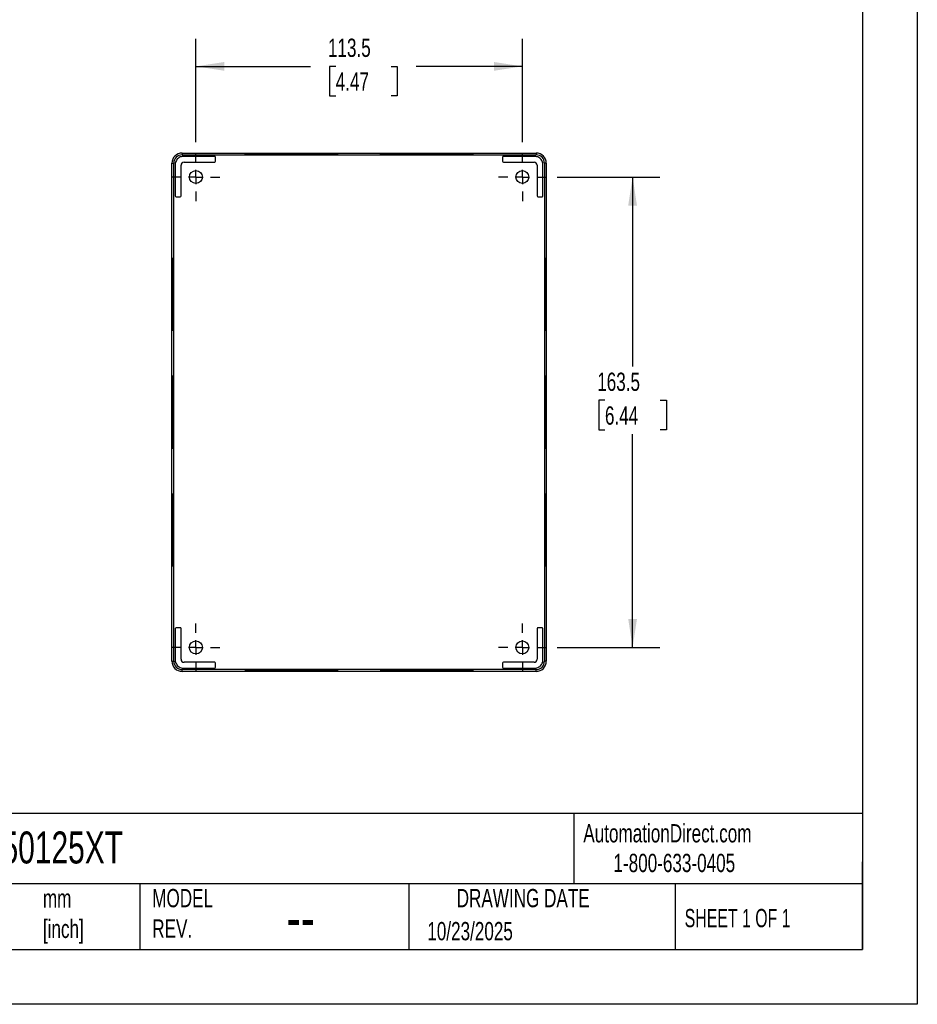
# Model space of a CAD drawing. Header units: millimetres. Extents: x 0 to 838, y 0 to 648.
# Tile 4 of 5: x 526 to 838, y 0 to 342. Entities that reach past the tile are written whole.
import ezdxf

# ---------------------------------------------------------------- set-up
doc = ezdxf.new("R2010")
doc.units = ezdxf.units.MM
doc.header["$LTSCALE"] = 3
doc.linetypes.add('CENTERX2', pattern=[20.32, 12.7, -2.54, 2.54, -2.54])
doc.layers.add('CENTER', color=40, linetype='CENTERX2')
doc.layers.add('DIMENSIONS', color=140, linetype='Continuous', lineweight=25)
doc.layers.add('TEXT', color=140, linetype='Continuous', lineweight=25)
doc.styles.add('SLDTEXTSTYLE0', font='TXT', dxfattribs={"width": 0.7})
doc.styles.add('SLDTEXTSTYLE1', font='TXT', dxfattribs={"width": 0.65})
doc.dimstyles.new('SLDDIMSTYLE0', dxfattribs={"dimtxt": 6.474023, "dimasz": 9.906, "dimexe": 0, "dimexo": 0.0625, "dimgap": 1.618506, "dimtad": 0, "dimtih": 1, "dimtoh": 1, "dimdec": 1, "dimrnd": 1e-09, "dimzin": 12, "dimdsep": 46, "dimtxsty": 'SLDTEXTSTYLE0', "dimsah": 1, "dimcen": 0.09, "dimadec": 0, "dimazin": 3, "dimtfac": 1, "dimtdec": 1, "dimtofl": 0, "dimtmove": 0, "dimatfit": 3, "dimfxl": 0, "dimfrac": 2, "dimtolj": 1, "dimtzin": 12, "dimarcsym": 0})

# ---------------------------------------------------------------- blocks, each defined once
blk = doc.blocks.new('_D_12')
at = {"layer": 'DIMENSIONS'}
for p, q in [((587.38, 299.68), (587.38, 335.51)), ((700.88, 299.68), (700.88, 335.51)), ((587.38, 325.98), (627.21, 325.98)), ((635.98, 325.98), (633.81, 325.98)), ((633.81, 325.98), (633.81, 315.69)), ((655.22, 325.98), (657.4, 325.98)), ((657.4, 325.98), (657.4, 315.69)), ((700.88, 325.98), (663.99, 325.98)), ((633.81, 315.69), (635.98, 315.69)), ((657.4, 315.69), (655.22, 315.69))]:
    blk.add_line(p, q, dxfattribs=at)
for points in [[(587.38, 325.98), (597.28, 324.46), (597.28, 327.51)], [(700.88, 325.98), (690.97, 327.51), (690.97, 324.46)]]:
    blk.add_solid(points, dxfattribs=at)
at = {"layer": 'DIMENSIONS', "char_height": 6.35, "attachment_point": 1, "style": 'SLDTEXTSTYLE0'}
for s, insert in [('113.5', (633.29, 335.62)), ('4.47', (635.98, 323.88))]:
    blk.add_mtext(s, dxfattribs=dict(at, insert=insert))
blk = doc.blocks.new('_D_13')
at = {"layer": 'DIMENSIONS'}
for p, q in [((713.02, 287.53), (748.74, 287.53)), ((739.22, 287.53), (739.22, 221.65)), ((729.6, 209.92), (727.42, 209.92)), ((727.42, 209.92), (727.42, 199.63)), ((748.84, 209.92), (751.01, 209.92)), ((751.01, 209.92), (751.01, 199.63)), ((727.42, 199.63), (729.6, 199.63)), ((751.01, 199.63), (748.84, 199.63)), ((739.22, 124.03), (739.22, 198.18)), ((713.02, 124.03), (748.74, 124.03))]:
    blk.add_line(p, q, dxfattribs=at)
for points in [[(739.22, 287.53), (737.69, 277.63), (740.74, 277.63)], [(739.22, 124.03), (740.74, 133.94), (737.69, 133.94)]]:
    blk.add_solid(points, dxfattribs=at)
at = {"layer": 'DIMENSIONS', "char_height": 6.35, "attachment_point": 1, "style": 'SLDTEXTSTYLE0'}
for s, insert in [('163.5', (726.91, 219.55)), ('6.44', (729.6, 207.81))]:
    blk.add_mtext(s, dxfattribs=dict(at, insert=insert))
blk = doc.blocks.new('SW_CENTERMARKSYMBOL_10')
at = {"layer": 'CENTER', "color": 0}
for p, q in [((0, 5.08), (0, 8.34)), ((-5.08, 0), (-8.34, 0)), ((0, 0), (-2.54, 0)), ((0, 0), (0, 2.54)), ((0, 0), (0, -2.54)), ((0, 0), (2.54, 0)), ((5.08, 0), (8.34, 0)), ((0, -5.08), (0, -8.34))]:
    blk.add_line(p, q, dxfattribs=at)
blk = doc.blocks.new('SW_CENTERMARKSYMBOL_11')
at = {"layer": 'CENTER', "color": 0}
for p, q in [((0, 5.08), (0, 8.34)), ((-5.08, 0), (-8.34, 0)), ((0, 0), (-2.54, 0)), ((0, 0), (0, 2.54)), ((0, 0), (0, -2.54)), ((0, 0), (2.54, 0)), ((5.08, 0), (8.34, 0)), ((0, -5.08), (0, -8.34))]:
    blk.add_line(p, q, dxfattribs=at)
blk = doc.blocks.new('SW_CENTERMARKSYMBOL_12')
at = {"layer": 'CENTER', "color": 0}
for p, q in [((0, 5.08), (0, 8.34)), ((-5.08, 0), (-8.34, 0)), ((0, 0), (-2.54, 0)), ((0, 0), (0, 2.54)), ((0, 0), (0, -2.54)), ((0, 0), (2.54, 0)), ((5.08, 0), (8.34, 0)), ((0, -5.08), (0, -8.34))]:
    blk.add_line(p, q, dxfattribs=at)
blk = doc.blocks.new('SW_CENTERMARKSYMBOL_13')
at = {"layer": 'CENTER', "color": 0}
for p, q in [((0, 5.08), (0, 8.34)), ((-5.08, 0), (-8.34, 0)), ((0, 0), (-2.54, 0)), ((0, 0), (0, 2.54)), ((0, 0), (0, -2.54)), ((0, 0), (2.54, 0)), ((5.08, 0), (8.34, 0)), ((0, -5.08), (0, -8.34))]:
    blk.add_line(p, q, dxfattribs=at)

msp = doc.modelspace()

# ---------------------------------------------------------------- linework, layer by layer
at = {"color": 7, "linetype": 'Continuous'}
for p, q in [((838.21, 647.71), (838.21, 0.01)), ((838.21, 0.01), (0.01, 0.01))]:
    msp.add_line(p, q, dxfattribs=at)
for p, q in [((581.61, 294.32), (581.31, 294.12)), ((581.94, 294.49), (581.61, 294.32)), ((582.29, 294.6), (581.94, 294.49)), ((582.64, 294.67), (582.29, 294.6)), ((582.58, 295.87), (582.58, 295.23)), ((582.58, 295.87), (705.68, 295.87)), ((582.58, 295.23), (705.68, 295.23)), ((583.01, 294.7), (582.64, 294.67)), ((593.92, 294.7), (583.01, 294.7)), ((594.22, 292.99), (594.22, 294.4)), ((610.38, 295.55), (610.38, 295.38)), ((630.88, 295.38), (630.88, 295.55)), ((657.38, 295.55), (657.38, 295.38)), ((677.88, 295.38), (677.88, 295.55)), ((694.04, 294.4), (694.04, 292.99)), ((705.24, 294.7), (694.34, 294.7)), ((705.61, 294.67), (705.24, 294.7)), ((705.97, 294.6), (705.61, 294.67)), ((705.68, 295.87), (705.68, 295.23)), ((706.31, 294.49), (705.97, 294.6)), ((706.64, 294.32), (706.31, 294.49)), ((706.95, 294.12), (706.64, 294.32)), ((579.03, 292.33), (579.68, 292.33)), ((579.03, 119.23), (579.03, 292.33)), ((579.68, 119.23), (579.68, 292.33)), ((580.23, 292.26), (580.21, 291.9)), ((580.21, 291.9), (580.21, 280.99)), ((580.31, 292.62), (580.23, 292.26)), ((580.42, 292.97), (580.31, 292.62)), ((580.59, 293.3), (580.42, 292.97)), ((580.79, 293.6), (580.59, 293.3)), ((581.03, 293.88), (580.79, 293.6)), ((581.31, 294.12), (581.03, 293.88)), ((582.22, 280.94), (582.22, 291.6)), ((583.31, 292.69), (593.92, 292.69)), ((694.34, 292.69), (704.94, 292.69)), ((706.04, 291.6), (706.04, 280.94)), ((707.22, 293.88), (706.95, 294.12)), ((707.46, 293.6), (707.22, 293.88)), ((707.67, 293.3), (707.46, 293.6)), ((707.83, 292.97), (707.67, 293.3)), ((707.95, 292.62), (707.83, 292.97)), ((708.02, 292.26), (707.95, 292.62)), ((708.04, 291.9), (708.02, 292.26)), ((708.04, 280.99), (708.04, 291.9)), ((709.22, 292.33), (708.58, 292.33)), ((708.58, 292.33), (708.58, 119.23)), ((709.22, 292.33), (709.22, 119.23)), ((580.5, 280.69), (581.96, 280.69)), ((580.51, 280.69), (580.5, 280.69)), ((706.29, 280.69), (707.75, 280.69)), ((707.75, 280.69), (707.74, 280.69)), ((579.49, 255.05), (579.36, 255.05)), ((708.89, 255.05), (708.76, 255.05)), ((579.36, 238.49), (579.49, 238.49)), ((708.76, 238.49), (708.89, 238.49)), ((579.49, 214.07), (579.36, 214.07)), ((708.89, 214.07), (708.76, 214.07)), ((579.36, 197.51), (579.49, 197.51)), ((708.76, 197.51), (708.89, 197.51)), ((579.49, 173.09), (579.36, 173.09)), ((708.89, 173.09), (708.76, 173.09)), ((579.36, 156.53), (579.49, 156.53)), ((708.76, 156.53), (708.89, 156.53)), ((580.21, 130.57), (580.21, 119.67)), ((580.5, 130.88), (580.51, 130.87)), ((581.96, 130.88), (580.5, 130.88)), ((582.22, 119.97), (582.22, 130.62)), ((706.04, 130.62), (706.04, 119.97)), ((707.75, 130.88), (706.29, 130.88)), ((707.74, 130.87), (707.75, 130.88)), ((708.04, 119.67), (708.04, 130.57)), ((579.03, 119.23), (579.68, 119.23)), ((580.21, 119.67), (580.23, 119.3)), ((580.23, 119.3), (580.31, 118.94)), ((580.31, 118.94), (580.42, 118.59)), ((580.42, 118.59), (580.59, 118.27)), ((580.59, 118.27), (580.79, 117.96)), ((580.79, 117.96), (581.03, 117.69)), ((581.03, 117.69), (581.31, 117.44)), ((581.31, 117.44), (581.61, 117.24)), ((581.61, 117.24), (581.94, 117.08)), ((581.94, 117.08), (582.29, 116.96)), ((582.29, 116.96), (582.64, 116.89)), ((582.64, 116.89), (583.01, 116.87)), ((583.01, 116.87), (593.92, 116.87)), ((593.92, 118.87), (583.31, 118.87)), ((594.22, 117.17), (594.22, 118.57)), ((694.04, 118.57), (694.04, 117.17)), ((704.94, 118.87), (694.34, 118.87)), ((694.34, 116.87), (705.24, 116.87)), ((705.24, 116.87), (705.61, 116.89)), ((705.61, 116.89), (705.97, 116.96)), ((705.97, 116.96), (706.31, 117.08)), ((706.31, 117.08), (706.64, 117.24)), ((706.64, 117.24), (706.95, 117.44)), ((706.95, 117.44), (707.22, 117.69)), ((707.22, 117.69), (707.46, 117.96)), ((707.46, 117.96), (707.67, 118.27)), ((707.67, 118.27), (707.83, 118.59)), ((707.83, 118.59), (707.95, 118.94)), ((707.95, 118.94), (708.02, 119.3)), ((708.02, 119.3), (708.04, 119.67)), ((709.22, 119.23), (708.58, 119.23)), ((705.68, 116.33), (582.58, 116.33)), ((582.58, 115.69), (582.58, 116.33)), ((705.68, 115.69), (582.58, 115.69)), ((610.38, 116.18), (610.38, 116.02)), ((630.88, 116.02), (630.88, 116.18)), ((657.38, 116.18), (657.38, 116.02)), ((677.88, 116.02), (677.88, 116.18)), ((705.68, 115.69), (705.68, 116.33))]:
    msp.add_line(p, q)
for centre in [(587.38, 287.53), (700.88, 287.53), (587.38, 124.03), (700.88, 124.03)]:
    msp.add_circle(centre, 2.25)
for centre, radius, start, end in [((582.58, 292.33), 3.54, 90, 180), ((582.58, 292.33), 2.9, 90, 180), ((705.68, 292.33), 3.54, 360, 90), ((705.68, 292.33), 2.9, 360, 90), ((583.31, 291.6), 1.1, 90, 180), ((704.94, 291.6), 1.1, 360, 90), ((581.96, 280.94), 0.255, 270, 0), ((706.29, 280.94), 0.255, 180, 270), ((581.96, 130.62), 0.255, 0, 90), ((706.29, 130.62), 0.255, 90, 180), ((583.31, 119.97), 1.1, 180, 270), ((704.94, 119.97), 1.1, 270, 0), ((582.58, 119.23), 3.54, 180, 270), ((582.58, 119.23), 2.9, 180, 270), ((705.68, 119.23), 3.54, 270, 0), ((705.68, 119.23), 2.9, 270, 0)]:
    msp.add_arc(centre, radius, start, end)
for centre, major_axis, start_param, end_param in [((593.92, 294.4), (-0.212, 0.212), 3.926953, 5.497749), ((694.34, 294.4), (-0.212, -0.212), 3.927029, 5.497749), ((593.92, 292.99), (-0.212, -0.212), 0.785436, 2.356156), ((694.34, 292.99), (-0.212, 0.212), 0.785436, 2.356156), ((580.51, 280.99), (-0.212, 0.212), 0.785436, 2.356156), ((707.74, 280.99), (-0.212, -0.212), 0.785436, 2.356156), ((580.51, 130.57), (-0.212, -0.212), 3.927029, 5.497749), ((707.74, 130.57), (-0.212, 0.212), 3.927029, 5.497749), ((593.92, 118.57), (-0.212, 0.212), 3.927029, 5.497749), ((593.92, 117.17), (-0.212, -0.212), 0.785436, 2.356156), ((694.34, 118.57), (-0.212, -0.212), 3.927029, 5.497749), ((694.34, 117.17), (-0.212, 0.212), 0.785436, 2.356156)]:
    msp.add_ellipse(centre, major_axis=major_axis, ratio=0.999924, start_param=start_param, end_param=end_param)
for centre, major_axis in [((579.36, 246.75), (0, 12.72)), ((708.89, 246.75), (0, 12.72)), ((579.36, 246.77), (0, 8.28)), ((708.89, 246.77), (0, 8.28)), ((579.36, 205.77), (0, 12.72)), ((708.89, 205.77), (0, 12.72)), ((579.36, 205.79), (0, 8.28)), ((708.89, 205.79), (0, 8.28)), ((579.36, 164.83), (0, 12.72)), ((708.89, 164.83), (0, 12.72)), ((579.36, 164.81), (0, 8.28)), ((708.89, 164.81), (0, 8.28))]:
    msp.add_ellipse(centre, major_axis=major_axis, ratio=0.013091)
for points, knots in [([(616.97, 295.75), (616.33, 295.75), (614.82, 295.75), (612.59, 295.73), (610.35, 295.71), (608.4, 295.69), (606.79, 295.66), (605.55, 295.63), (604.74, 295.59), (604.36, 295.56), (604.43, 295.52), (604.94, 295.49), (605.89, 295.46), (607.24, 295.42), (608.97, 295.4), (611.01, 295.37), (613.32, 295.36), (615.74, 295.34), (617.8, 295.34), (619.4, 295.33), (620.22, 295.33), (620.63, 295.33)], [0, 0, 0, 0, 0.0417264, 0.098776, 0.1558257, 0.2128753, 0.2699249, 0.3269745, 0.3840241, 0.4410736, 0.4981232, 0.5551728, 0.6122223, 0.6692719, 0.7263215, 0.7833712, 0.8404208, 0.8974705, 0.9481434, 0.9739977, 1, 1, 1, 1]), ([(630.85, 295.55), (630.85, 295.55), (630.87, 295.56), (630.58, 295.58), (630.02, 295.6), (629.19, 295.62), (628.12, 295.64), (626.85, 295.65), (625.4, 295.67), (623.83, 295.67), (622.16, 295.68), (620.45, 295.68), (618.75, 295.68), (617.1, 295.67), (615.55, 295.66), (614.14, 295.65), (612.9, 295.64), (611.88, 295.62), (611.1, 295.6), (610.6, 295.58), (610.37, 295.56), (610.4, 295.55), (610.41, 295.55)], [0, 0, 0, 0, 0.029164, 0.08208, 0.134996, 0.187913, 0.240829, 0.293745, 0.346662, 0.399578, 0.452494, 0.505409, 0.558325, 0.61124, 0.664155, 0.71707, 0.769985, 0.822901, 0.875816, 0.928731, 0.981646, 1, 1, 1, 1]), ([(620.63, 295.33), (621.52, 295.33), (623.32, 295.34), (625.94, 295.34), (628.42, 295.36), (630.68, 295.38), (632.66, 295.4), (634.32, 295.43), (635.59, 295.46), (636.45, 295.5), (636.88, 295.53), (636.85, 295.57), (636.38, 295.6), (635.48, 295.63), (634.16, 295.66), (632.48, 295.69), (630.46, 295.72), (628.17, 295.74), (625.98, 295.75), (624.53, 295.75), (623.96, 295.75)], [0, 0, 0, 0, 0.05666, 0.11332, 0.16998, 0.226639, 0.283299, 0.339959, 0.396618, 0.453278, 0.509938, 0.566597, 0.623257, 0.679916, 0.736576, 0.793236, 0.849895, 0.906555, 0.963215, 1, 1, 1, 1]), ([(663.97, 295.75), (663.33, 295.75), (661.82, 295.75), (659.6, 295.73), (657.36, 295.71), (655.41, 295.69), (653.79, 295.66), (652.56, 295.63), (651.74, 295.59), (651.36, 295.56), (651.43, 295.52), (651.95, 295.49), (652.9, 295.46), (654.25, 295.42), (655.97, 295.4), (658.02, 295.37), (660.33, 295.36), (662.74, 295.34), (664.8, 295.34), (666.41, 295.33), (667.22, 295.33), (667.63, 295.33)], [0, 0, 0, 0, 0.041579, 0.098638, 0.155696, 0.212754, 0.269813, 0.326871, 0.383929, 0.440988, 0.498046, 0.555104, 0.612163, 0.669221, 0.726279, 0.783338, 0.840396, 0.897455, 0.948135, 0.973994, 1, 1, 1, 1]), ([(677.85, 295.55), (677.85, 295.55), (677.87, 295.56), (677.58, 295.58), (677.02, 295.6), (676.19, 295.62), (675.12, 295.64), (673.85, 295.65), (672.4, 295.67), (670.83, 295.67), (669.16, 295.68), (667.45, 295.68), (665.75, 295.68), (664.1, 295.67), (662.55, 295.66), (661.14, 295.65), (659.9, 295.64), (658.88, 295.62), (658.1, 295.6), (657.6, 295.58), (657.37, 295.56), (657.4, 295.55), (657.41, 295.55)], [0, 0, 0, 0, 0.029164, 0.08208, 0.134996, 0.187913, 0.240829, 0.293745, 0.346662, 0.399578, 0.452494, 0.505409, 0.558325, 0.61124, 0.664155, 0.71707, 0.769985, 0.822901, 0.875816, 0.928731, 0.981646, 1, 1, 1, 1]), ([(667.63, 295.33), (668.53, 295.33), (670.33, 295.34), (672.95, 295.34), (675.43, 295.36), (677.69, 295.38), (679.67, 295.4), (681.32, 295.43), (682.6, 295.46), (683.46, 295.5), (683.88, 295.53), (683.86, 295.57), (683.39, 295.6), (682.48, 295.63), (681.17, 295.66), (679.48, 295.69), (677.47, 295.72), (675.18, 295.74), (672.99, 295.75), (671.53, 295.75), (670.96, 295.75)], [0, 0, 0, 0, 0.056652, 0.113303, 0.169954, 0.226605, 0.283256, 0.339907, 0.396558, 0.45321, 0.509861, 0.566512, 0.623163, 0.679814, 0.736465, 0.793116, 0.849767, 0.906418, 0.963069, 1, 1, 1, 1]), ([(616.97, 115.81), (616.33, 115.81), (614.82, 115.82), (612.59, 115.83), (610.35, 115.85), (608.4, 115.88), (606.79, 115.91), (605.55, 115.94), (604.74, 115.97), (604.36, 116.01), (604.43, 116.04), (604.94, 116.08), (605.89, 116.11), (607.24, 116.14), (608.97, 116.17), (611.01, 116.19), (613.32, 116.21), (615.74, 116.22), (617.8, 116.23), (619.4, 116.23), (620.22, 116.23), (620.63, 116.23)], [0, 0, 0, 0, 0.041726, 0.098776, 0.155826, 0.212875, 0.269925, 0.326975, 0.384024, 0.441074, 0.498123, 0.555173, 0.612222, 0.669272, 0.726322, 0.783371, 0.840421, 0.89747, 0.948143, 0.973998, 1, 1, 1, 1]), ([(630.84, 116.01), (630.78, 116), (630.66, 115.99), (630.31, 115.97), (630.08, 115.97), (629.5, 115.95), (629.16, 115.94), (628.39, 115.93), (627.95, 115.92), (627, 115.91), (626.48, 115.91), (625.39, 115.9), (624.81, 115.9), (623.61, 115.89), (622.99, 115.89), (621.73, 115.88), (621.1, 115.88), (619.81, 115.88), (619.18, 115.88), (617.93, 115.89), (617.31, 115.89), (616.13, 115.9), (615.56, 115.9), (614.49, 115.91), (613.99, 115.92), (613.07, 115.93), (612.65, 115.93), (611.91, 115.95), (611.58, 115.95), (611.05, 115.97), (610.84, 115.98), (610.53, 115.99), (610.43, 116), (610.39, 116.01)], [0, 0, 0, 0, 0.0625, 0.0625, 0.125, 0.125, 0.1875, 0.1875, 0.25, 0.25, 0.3125, 0.3125, 0.375, 0.375, 0.4375, 0.4375, 0.5, 0.5, 0.5625, 0.5625, 0.625, 0.625, 0.6875, 0.6875, 0.75, 0.75, 0.8125, 0.8125, 0.875, 0.875, 0.9375, 0.9375, 1, 1, 1, 1]), ([(620.63, 116.23), (621.52, 116.23), (623.32, 116.23), (625.94, 116.22), (628.42, 116.21), (630.68, 116.19), (632.66, 116.16), (634.32, 116.13), (635.59, 116.1), (636.45, 116.07), (636.88, 116.03), (636.85, 116), (636.38, 115.96), (635.48, 115.93), (634.16, 115.9), (632.48, 115.87), (630.46, 115.85), (628.17, 115.83), (625.98, 115.82), (624.53, 115.81), (623.96, 115.81)], [0, 0, 0, 0, 0.05666, 0.11332, 0.16998, 0.226639, 0.283299, 0.339959, 0.396618, 0.453278, 0.509938, 0.566597, 0.623257, 0.679916, 0.736576, 0.793236, 0.849895, 0.906555, 0.963215, 1, 1, 1, 1]), ([(663.97, 115.81), (663.33, 115.81), (661.82, 115.82), (659.6, 115.83), (657.36, 115.85), (655.41, 115.88), (653.79, 115.91), (652.56, 115.94), (651.74, 115.97), (651.36, 116.01), (651.43, 116.04), (651.95, 116.08), (652.9, 116.11), (654.25, 116.14), (655.97, 116.17), (658.02, 116.19), (660.33, 116.21), (662.74, 116.22), (664.8, 116.23), (666.41, 116.23), (667.22, 116.23), (667.63, 116.23)], [0, 0, 0, 0, 0.041579, 0.098638, 0.155696, 0.212754, 0.269813, 0.326871, 0.383929, 0.440988, 0.498046, 0.555104, 0.612163, 0.669221, 0.726279, 0.783338, 0.840396, 0.897455, 0.948135, 0.973994, 1, 1, 1, 1]), ([(677.84, 116.01), (677.78, 116), (677.66, 115.99), (677.31, 115.97), (677.08, 115.97), (676.5, 115.95), (676.16, 115.94), (675.39, 115.93), (674.95, 115.92), (674, 115.91), (673.48, 115.91), (672.39, 115.9), (671.81, 115.9), (670.61, 115.89), (669.99, 115.89), (668.73, 115.88), (668.1, 115.88), (666.81, 115.88), (666.18, 115.88), (664.93, 115.89), (664.31, 115.89), (663.13, 115.9), (662.56, 115.9), (661.49, 115.91), (660.99, 115.92), (660.07, 115.93), (659.65, 115.93), (658.91, 115.95), (658.58, 115.95), (658.05, 115.97), (657.84, 115.98), (657.53, 115.99), (657.43, 116), (657.39, 116.01)], [0, 0, 0, 0, 0.0625, 0.0625, 0.125, 0.125, 0.1875, 0.1875, 0.25, 0.25, 0.3125, 0.3125, 0.375, 0.375, 0.4375, 0.4375, 0.5, 0.5, 0.5625, 0.5625, 0.625, 0.625, 0.6875, 0.6875, 0.75, 0.75, 0.8125, 0.8125, 0.875, 0.875, 0.9375, 0.9375, 1, 1, 1, 1]), ([(667.63, 116.23), (668.53, 116.23), (670.33, 116.23), (672.95, 116.22), (675.43, 116.21), (677.69, 116.19), (679.67, 116.16), (681.32, 116.13), (682.6, 116.1), (683.46, 116.07), (683.88, 116.03), (683.86, 116), (683.39, 115.96), (682.48, 115.93), (681.17, 115.9), (679.48, 115.87), (677.47, 115.85), (675.18, 115.83), (672.99, 115.82), (671.53, 115.81), (670.96, 115.81)], [0, 0, 0, 0, 0.056652, 0.113303, 0.169954, 0.226605, 0.283256, 0.339907, 0.396558, 0.45321, 0.509861, 0.566512, 0.623163, 0.679814, 0.736465, 0.793116, 0.849767, 0.906418, 0.963069, 1, 1, 1, 1])]:
    msp.add_open_spline(points, degree=3, knots=knots)
at = {"layer": 'TEXT'}
for p, q in [((819.15, 628.65), (819.15, 19.05)), ((819.15, 66.38), (19.05, 66.38)), ((718.73, 66.38), (718.73, 41.91)), ((819.15, 19.05), (819.15, 49.53)), ((819.15, 41.91), (19.05, 41.91)), ((567.9, 41.91), (567.9, 19.05)), ((661.4, 41.91), (661.4, 19.05)), ((754.05, 41.91), (754.05, 19.05)), ((19.05, 19.05), (819.15, 19.05))]:
    msp.add_line(p, q, dxfattribs=at)

# ---------------------------------------------------------------- block references
at = {"layer": 'CENTER'}
for name, p in [('SW_CENTERMARKSYMBOL_12', (587.38, 287.53)), ('SW_CENTERMARKSYMBOL_11', (700.88, 287.53)), ('SW_CENTERMARKSYMBOL_13', (587.38, 124.03)), ('SW_CENTERMARKSYMBOL_10', (700.88, 124.03))]:
    msp.add_blockref(name, p, dxfattribs=at)

# ---------------------------------------------------------------- texts
at = {"color": 179, "linetype": 'Continuous', "lineweight": 18, "char_height": 6.35, "attachment_point": 1, "style": 'SLDTEXTSTYLE0'}
for s, insert in [('AutomationDirect.com', (722.08, 62.63)), ('1-800-633-0405', (732.57, 52.31))]:
    msp.add_mtext(s, dxfattribs=dict(at, insert=insert))
at = {"layer": 'TEXT'}
for s, insert, char_height, attachment_point, style in [('ULPCM150125XT', (477.62, 60.07), 11.1125, 1, 'SLDTEXTSTYLE0'), ('mm^J[inch]', (534.19, 39.99), 6.35, 1, 'SLDTEXTSTYLE0'), ('MODEL ^JREV.', (572.2, 40.09), 6.35, 1, 'SLDTEXTSTYLE0'), ('DRAWING DATE', (701.18, 40.09), 6.35, 2, 'SLDTEXTSTYLE0'), ('SHEET 1 OF 1', (757.32, 33.15), 6.35, 1, 'SLDTEXTSTYLE1'), ('--', (618.89, 38.2), 15.875, 1, 'SLDTEXTSTYLE0'), ('10/23/2025', (667.84, 28.61), 6.35, 1, 'SLDTEXTSTYLE0')]:
    msp.add_mtext(s, dxfattribs=dict(at, insert=insert, char_height=char_height, attachment_point=attachment_point, style=style))

# ---------------------------------------------------------------- dimensions: what is measured, and where the dimension line sits
at = {"layer": 'DIMENSIONS'}
dim = msp.add_linear_dim(base=(700.88, 325.98), p1=(587.38, 295.87), p2=(700.88, 295.87), dimstyle='SLDDIMSTYLE0', dxfattribs=at)
dim.commit()
dim.dimension.update_dxf_attribs({"geometry": '_D_12', "text_midpoint": (645.6, 325.98), "dimtype": 160})
dim = msp.add_linear_dim(base=(739.22, 124.03), p1=(709.21, 287.53), p2=(709.21, 124.03), angle=90, dimstyle='SLDDIMSTYLE0', dxfattribs=at)
dim.commit()
dim.dimension.update_dxf_attribs({"geometry": '_D_13', "text_midpoint": (739.22, 209.92), "dimtype": 160})

doc.saveas('drawing.dxf')
